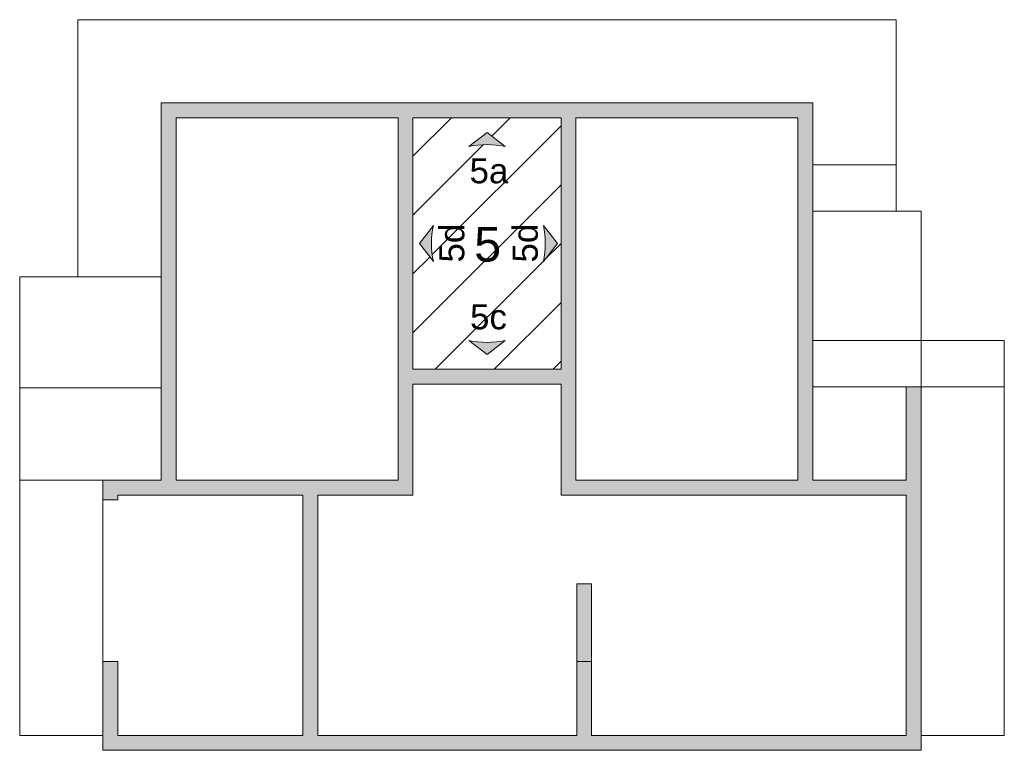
# Model space of a CAD drawing. Header units: millimetres. Extents: x -336 to 27370, y -15225 to 9845.
# Tile 29 of 43: x -336 to 10304, y 1945 to 9845. Entities that reach past the tile are written whole.
import ezdxf

# ---------------------------------------------------------------- set-up
doc = ezdxf.new("R2010")
doc.units = ezdxf.units.MM
doc.layers.add('A-DETL', color=7, linetype='Continuous', lineweight=5, true_color=0x00a600)
doc.layers.add('A-DETL-GENF', color=7, linetype='Continuous', lineweight=5)
doc.layers.add('G-ANNO-TEXT', color=7, linetype='Continuous', lineweight=9)
doc.styles.add('Arial', font='arial.ttf', dxfattribs={"height": 270})
doc.styles.add('Arial_1', font='arial.ttf', dxfattribs={"height": 375})

msp = doc.modelspace()

# ---------------------------------------------------------------- hatches: boundary and pattern name
at = {"layer": 'A-DETL-GENF', "true_color": 0x808080}
h = msp.add_hatch(color=8, dxfattribs=at)
h.paths.add_polyline_path([(4985.62, 1944.56), (9404.26, 1944.56), (9404.26, 5874.56), (9244.26, 5874.56), (9244.26, 4864.56), (8234.26, 4864.56), (8234.26, 8944.56), (1194.26, 8944.56), (1194.26, 4864.56), (564.26, 4864.56), (564.26, 4653.56), (725.26, 4654.56), (724.26, 4704.56), (2724.26, 4703.56), (2724.26, 2104.56), (724.26, 2104.56), (724.26, 2905.56), (564.26, 2905.56), (564.26, 1944.56)])
h.paths.add_polyline_path([(2884.26, 2104.56), (2884.26, 4704.56), (3914.26, 4704.56), (3914.26, 5904.56), (5514.26, 5904.56), (5514.26, 4704.56), (9244.26, 4704.56), (9244.26, 2104.56), (5844.26, 2104.56), (5844.26, 2904.56), (5684.26, 2904.56), (5684.26, 2104.56), (4985.62, 2104.56)])
h.paths.add_polyline_path([(1354.26, 4864.56), (1354.26, 8784.56), (3754.26, 8784.56), (3754.26, 4864.56)])
h.paths.add_polyline_path([(8074.26, 4864.56), (5674.26, 4864.56), (5674.26, 8784.56), (8074.26, 8784.56)])
h.paths.add_polyline_path([(4985.62, 6064.56), (3914.26, 6064.56), (3914.26, 8784.56), (5514.26, 8784.56), (5514.26, 6064.56)])
at = {"layer": 'A-DETL-GENF', "true_color": 0xff8040}
h = msp.add_hatch(dxfattribs=at)
h.set_pattern_fill('FP_1', color=11, style=0, pattern_type=2)
h.set_pattern_definition([(45, (0, 0), (-318.198, 318.198), [])])
h.paths.add_polyline_path([(5324.26, 6064.56), (5514.26, 6064.56), (5514.26, 8784.56), (3914.26, 8784.56), (3914.26, 6064.56), (4985.62, 6064.56)])
h.paths.add_polyline_path([(4714.26, 6224.56), (4519.26, 6374.56), (4616.27, 6359.98), (4714.26, 6355.11), (4812.24, 6359.98), (4909.26, 6374.56), (4812.24, 6299.93)])
h.paths.add_polyline_path([(4134.26, 7229.56), (3984.26, 7424.56), (4134.26, 7619.56), (4119.68, 7522.54), (4114.81, 7424.56), (4119.68, 7326.58)])
h.paths.add_polyline_path([(5324.26, 7229.56), (5338.83, 7326.58), (5343.71, 7424.56), (5338.83, 7522.54), (5324.26, 7619.56), (5474.26, 7424.56), (5338.83, 7248.51)])
h.paths.add_polyline_path([(4519.26, 8474.56), (4714.26, 8624.56), (4909.26, 8474.56), (4812.24, 8489.13), (4714.26, 8494.01), (4616.27, 8489.13)])
at = {"layer": 'A-DETL-GENF'}
for points in [[(4519.26, 8474.56), (4616.27, 8489.13), (4714.26, 8494.01), (4812.24, 8489.13), (4909.26, 8474.56), (4714.26, 8624.56)], [(4134.26, 7229.56), (4119.68, 7326.58), (4114.81, 7424.56), (4119.68, 7522.54), (4134.26, 7619.56), (3984.26, 7424.56)], [(5324.26, 7229.56), (5474.26, 7424.56), (5324.26, 7619.56), (5338.83, 7522.54), (5343.71, 7424.56), (5338.83, 7326.58)], [(4714.26, 6224.56), (4909.26, 6374.56), (4812.24, 6359.98), (4714.26, 6355.11), (4616.27, 6359.98), (4519.26, 6374.56)]]:
    msp.add_hatch(color=256, dxfattribs=at).paths.add_polyline_path(points)
at = {"layer": 'A-DETL-GENF', "true_color": 0xc0c0c0}
msp.add_hatch(color=9, dxfattribs=at).paths.add_polyline_path([(5844.26, 2904.56), (5844.26, 3744.56), (5684.26, 3744.56), (5684.26, 2904.56)])

# ---------------------------------------------------------------- linework, layer by layer
at = {"layer": 'A-DETL', "color": 9, "true_color": 0xc0c0c0}
for p, q in [((294.26, 7064.56), (294.26, 9844.56)), ((9134.26, 9844.56), (294.26, 9844.56)), ((9134.26, 9844.56), (9134.26, 7774.56)), ((9134.26, 8274.56), (8234.26, 8274.56)), ((9404.26, 7774.56), (8234.26, 7774.56)), ((9404.26, 6374.56), (9404.26, 7774.56)), ((-335.74, 2104.56), (-335.74, 7064.56)), ((1194.26, 7064.56), (-335.74, 7064.56)), ((10304.26, 6374.56), (8234.26, 6374.56)), ((9404.26, 5874.56), (9404.26, 6374.56)), ((10304.26, 2104.56), (10304.26, 6374.56)), ((1194.26, 5864.56), (-335.74, 5864.56)), ((10304.26, 5874.56), (8234.26, 5874.56)), ((564.26, 4864.56), (-335.74, 4864.56)), ((564.26, 2905.56), (564.26, 4653.56)), ((564.26, 2104.56), (-335.74, 2104.56)), ((9404.26, 2104.56), (10304.26, 2104.56))]:
    msp.add_line(p, q, dxfattribs=at)
at = {"layer": 'A-DETL', "color": 7}
for p, q in [((8234.26, 8944.56), (1194.26, 8944.56)), ((1194.26, 8944.56), (1194.26, 4864.56)), ((8234.26, 4864.56), (8234.26, 8944.56)), ((1354.26, 4864.56), (1354.26, 8784.56)), ((1354.26, 8784.56), (3754.26, 8784.56)), ((3754.26, 8784.56), (3754.26, 4864.56)), ((5514.26, 8784.56), (3914.26, 8784.56)), ((3914.26, 8784.56), (3914.26, 6064.56)), ((5514.26, 6064.56), (5514.26, 8784.56)), ((5674.26, 4864.56), (5674.26, 8784.56)), ((5674.26, 8784.56), (8074.26, 8784.56)), ((8074.26, 8784.56), (8074.26, 4864.56)), ((4714.26, 8624.56), (4519.26, 8474.56)), ((4909.26, 8474.56), (4714.26, 8624.56)), ((4134.26, 7619.56), (3984.26, 7424.56)), ((5474.26, 7424.56), (5324.26, 7619.56)), ((3984.26, 7424.56), (4134.26, 7229.56)), ((5324.26, 7229.56), (5474.26, 7424.56)), ((4519.26, 6374.56), (4714.26, 6224.56)), ((4714.26, 6224.56), (4909.26, 6374.56)), ((3914.26, 6064.56), (5514.26, 6064.56)), ((3914.26, 4704.56), (3914.26, 5904.56)), ((3914.26, 5904.56), (5514.26, 5904.56)), ((5514.26, 5904.56), (5514.26, 4704.56)), ((9404.26, 5874.56), (9244.26, 5874.56)), ((9244.26, 5874.56), (9244.26, 4864.56)), ((9404.26, 1944.56), (9404.26, 5874.56)), ((1194.26, 4864.56), (564.26, 4864.56)), ((564.26, 4864.56), (564.26, 4653.56)), ((3754.26, 4864.56), (1354.26, 4864.56)), ((8074.26, 4864.56), (5674.26, 4864.56)), ((9244.26, 4864.56), (8234.26, 4864.56)), ((725.26, 4654.56), (724.26, 4704.56)), ((724.26, 4704.56), (2724.26, 4703.56)), ((2724.26, 4703.56), (2724.26, 2104.56)), ((2884.26, 2104.56), (2884.26, 4704.56)), ((2884.26, 4704.56), (3914.26, 4704.56)), ((5514.26, 4704.56), (9244.26, 4704.56)), ((9244.26, 4704.56), (9244.26, 2104.56)), ((564.26, 4653.56), (725.26, 4654.56)), ((5684.26, 3744.56), (5684.26, 2904.56)), ((5844.26, 3744.56), (5684.26, 3744.56)), ((5844.26, 2904.56), (5844.26, 3744.56)), ((724.26, 2905.56), (564.26, 2905.56)), ((564.26, 2905.56), (564.26, 1944.56)), ((724.26, 2104.56), (724.26, 2905.56)), ((5684.26, 2904.56), (5684.26, 2104.56)), ((5684.26, 2904.56), (5844.26, 2904.56)), ((5844.26, 2104.56), (5844.26, 2904.56)), ((2724.26, 2104.56), (724.26, 2104.56)), ((5684.26, 2104.56), (2884.26, 2104.56)), ((9244.26, 2104.56), (5844.26, 2104.56)), ((564.26, 1944.56), (9404.26, 1944.56))]:
    msp.add_line(p, q, dxfattribs=at)
for centre, start, end in [((4714.26, 7506.73), 78.608467, 101.391533), ((5102.09, 7424.56), 168.608467, 191.391533), ((4356.43, 7424.56), 348.608467, 11.391533), ((4714.26, 7342.39), 258.608467, 281.391533)]:
    msp.add_arc(centre, 987.28, start, end, dxfattribs=at)

# ---------------------------------------------------------------- texts
at = {"layer": 'G-ANNO-TEXT', "attachment_point": 1}
for s, insert, char_height, width, style in [('5a', (4525.5, 8345.11), 270, 493.0378, 'Arial'), ('5', (4575.57, 7603.8), 375, 348.7341, 'Arial_1'), ('5c', (4530.75, 6766.32), 270, 481.0125, 'Arial')]:
    msp.add_mtext(s, dxfattribs=dict(at, insert=insert, char_height=char_height, width=width, style=style))
at = {"layer": 'G-ANNO-TEXT', "char_height": 270, "width": 505.0631, "attachment_point": 1, "rotation": 90, "style": 'Arial'}
for insert in [(4198.71, 7218.77), (4992.5, 7218.77)]:
    msp.add_mtext('5d', dxfattribs=dict(at, insert=insert))

doc.saveas('drawing.dxf')
